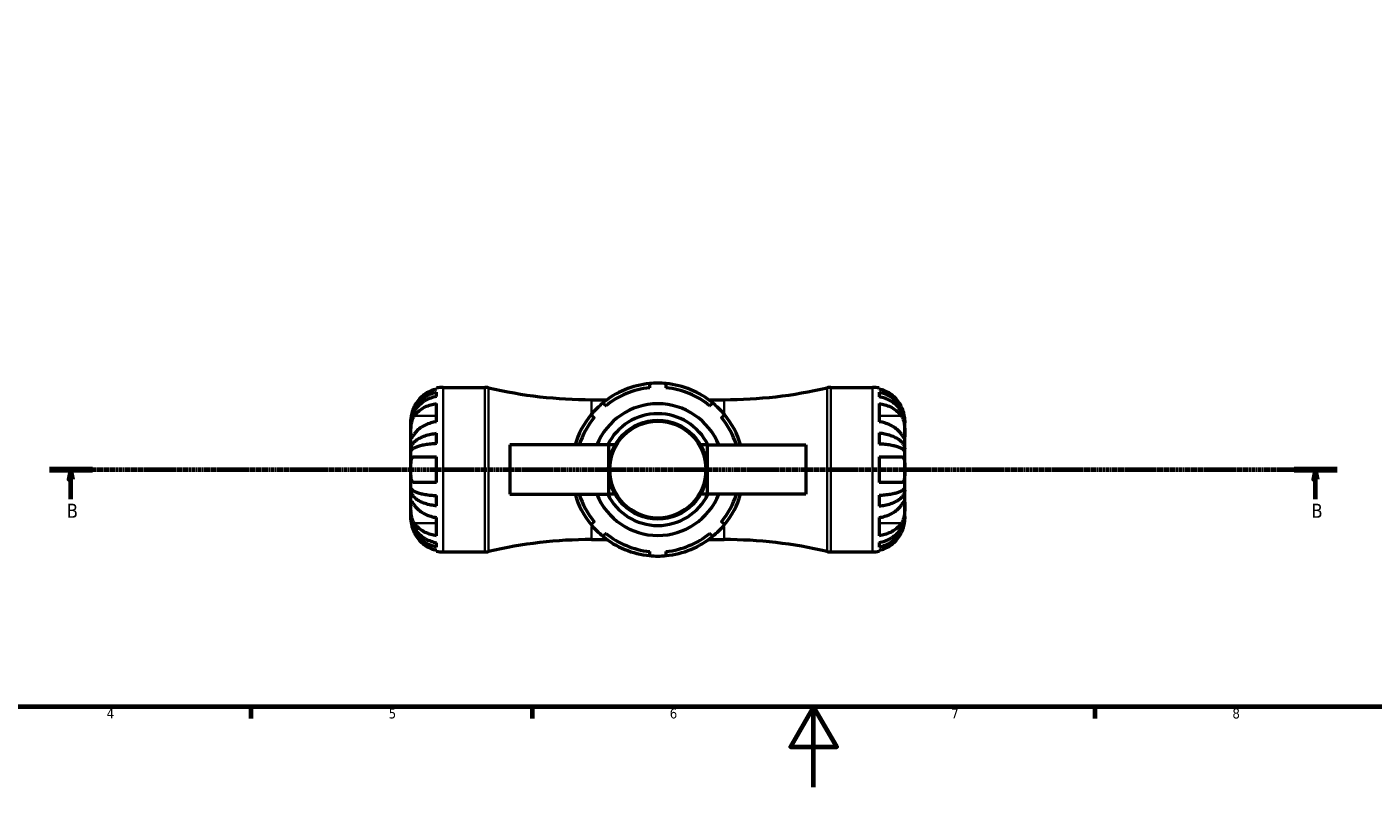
# Model space of a CAD drawing. Header units: millimetres. Extents: x 0 to 896, y 0 to 747.
# Tile 2 of 10: x 225 to 560, y 0 to 189. Entities that reach past the tile are written whole.
import ezdxf

# ---------------------------------------------------------------- set-up
doc = ezdxf.new("R2010")
doc.units = ezdxf.units.MM
doc.linetypes.add('CHAIN', pattern=[0.7087, 0.4724, -0.0591, 0.1181, -0.0591])
for name, color, linetype, lineweight in [('Border (ISO)', 7, 'Continuous', 70), ('Section Line (ISO)', 7, 'CHAIN', 70), ('Visible (ISO)', 7, 'Continuous', 50), ('Visible Narrow (ISO)', 7, 'Continuous', 35)]:
    doc.layers.add(name, color=color, linetype=linetype, lineweight=lineweight)
doc.styles.add('Label Text (ISO)', font='tahoma.ttf')
doc.styles.add('Note Text (ISO)', font='tahoma.ttf')

# ---------------------------------------------------------------- blocks, each defined once
blk = doc.blocks.new('Borders Default Border')
at = {"layer": 'Border (ISO)'}
for p, q in [((280.33, 20), (280.33, 17.1)), ((350.42, 20), (350.42, 17.1)), ((490.58, 20), (490.58, 17.1))]:
    blk.add_line(p, q, dxfattribs=at)
at = {"layer": 'Border (ISO)', "flags": 128}
for points in [[(20, 20), (20, 574), (821, 574), (821, 20), (20, 20)], [(420.5, 0), (420.5, 20), (414.73, 10), (426.27, 10), (420.5, 20)]]:
    blk.add_lwpolyline(points, dxfattribs=at)
at = {"layer": 'Border (ISO)', "color": 232, "true_color": 0xca0064, "char_height": 2.5, "attachment_point": 7, "style": 'Note Text (ISO)'}
for s, insert in [('4', (244.42, 17.1)), ('5', (314.64, 17.05)), ('6', (384.66, 17.05)), ('7', (454.77, 17.1)), ('8', (524.81, 17.04))]:
    blk.add_mtext(s, dxfattribs=dict(at, insert=insert))
blk = doc.blocks.new('2dTransSection0')
at = {"layer": 'Section Line (ISO)', "linetype": 'CHAIN'}
blk.add_line((230.15, 79.08), (550.9, 79.08), dxfattribs=at)
at = {"layer": 'Section Line (ISO)', "linetype": 'Continuous', "lineweight": 140}
for p, q in [((230.15, 79.08), (240.87, 79.08)), ((540.18, 79.08), (550.9, 79.08))]:
    blk.add_line(p, q, dxfattribs=at)
at = {"layer": 'Section Line (ISO)', "linetype": 'Continuous'}
for p, q in [((235.51, 79.08), (235.01, 76.58)), ((235.51, 76.58), (235.51, 79.08)), ((236.01, 76.58), (235.51, 79.08)), ((545.54, 79.08), (545.04, 76.58)), ((545.54, 76.58), (545.54, 79.08)), ((546.04, 76.58), (545.54, 79.08)), ((235.01, 76.58), (236.01, 76.58)), ((235.51, 71.75), (235.51, 76.58)), ((545.04, 76.58), (546.04, 76.58)), ((545.54, 71.75), (545.54, 76.58))]:
    blk.add_line(p, q, dxfattribs=at)
at = {"layer": 'Section Line (ISO)', "linetype": 'Continuous', "flags": 128}
for points in [[(236.01, 76.58), (235.51, 79.08), (235.01, 76.58), (236.01, 76.58)], [(546.04, 76.58), (545.54, 79.08), (545.04, 76.58), (546.04, 76.58)]]:
    blk.add_lwpolyline(points, dxfattribs=at)
at = {"layer": 'Section Line (ISO)'}
for points in [[(236.01, 76.58), (235.51, 79.08), (235.01, 76.58), (236.01, 76.58)], [(546.04, 76.58), (545.54, 79.08), (545.04, 76.58), (546.04, 76.58)]]:
    blk.add_solid(points, dxfattribs=at)
at = {"layer": 'Section Line (ISO)', "char_height": 3.5, "attachment_point": 7, "style": 'Label Text (ISO)'}
for insert in [(234.44, 67.08), (544.47, 67.08)]:
    blk.add_mtext('B', dxfattribs=dict(at, insert=insert))

msp = doc.modelspace()

# ---------------------------------------------------------------- linework, layer by layer
at = {"layer": 'Visible (ISO)'}
for p, q in [((326.6, 99.164), (326.6, 99.417)), ((326.6, 97.291), (326.6, 98.359)), ((328.2, 99.579), (338.621, 99.579)), ((424.778, 99.579), (435.2, 99.579)), ((436.8, 99.417), (436.8, 99.164)), ((436.8, 98.39), (436.8, 97.246)), ((326.6, 91.018), (326.6, 95.544)), ((365.2, 96.504), (369.063, 96.504)), ((394.337, 96.504), (398.2, 96.504)), ((436.8, 95.544), (436.8, 91.018)), ((320.2, 90.739), (320.2, 91.579)), ((320.2, 90.739), (320.204, 90.739)), ((320.2, 90.509), (320.2, 90.739)), ((443.2, 90.774), (443.192, 90.774)), ((443.2, 90.774), (443.2, 91.579)), ((443.2, 90.468), (443.2, 90.774)), ((320.2, 87.918), (320.2, 90.509)), ((320.2, 84.138), (320.2, 87.918)), ((326.6, 85.554), (326.6, 88.133)), ((436.8, 88.222), (436.8, 85.46)), ((443.2, 87.918), (443.2, 90.468)), ((443.2, 84.229), (443.2, 87.918)), ((320.2, 84.138), (320.509, 84.138)), ((320.2, 83.584), (320.2, 84.138)), ((369.4, 85.229), (344.8, 85.229)), ((344.8, 85.229), (344.8, 72.929)), ((371.048, 85.229), (369.4, 85.229)), ((369.4, 85.229), (369.4, 79.079)), ((394, 85.229), (392.352, 85.229)), ((394, 85.229), (418.6, 85.229)), ((394, 85.229), (394, 79.079)), ((418.6, 85.229), (418.6, 72.929)), ((443.2, 84.229), (442.641, 84.229)), ((443.2, 83.49), (443.2, 84.229)), ((320.2, 79.079), (320.2, 83.584)), ((326.6, 75.879), (326.6, 82.279)), ((436.8, 82.279), (436.8, 75.879)), ((443.2, 79.079), (443.2, 83.49)), ((320.2, 74.574), (320.2, 79.079)), ((369.4, 79.079), (369.4, 72.929)), ((394, 79.079), (394, 72.929)), ((443.2, 74.667), (443.2, 79.079)), ((320.2, 74.019), (320.2, 74.574)), ((320.2, 70.24), (320.2, 74.019)), ((320.2, 74.019), (320.509, 74.019)), ((443.2, 73.928), (442.641, 73.928)), ((443.2, 73.928), (443.2, 74.667)), ((443.2, 70.24), (443.2, 73.928)), ((326.6, 70.025), (326.6, 72.603)), ((344.8, 72.929), (369.4, 72.929)), ((371.048, 72.929), (369.4, 72.929)), ((394, 72.929), (392.352, 72.929)), ((418.6, 72.929), (394, 72.929)), ((436.8, 72.698), (436.8, 69.936)), ((320.2, 67.648), (320.2, 70.24)), ((320.2, 67.419), (320.2, 67.648)), ((320.2, 66.579), (320.2, 67.419)), ((320.2, 67.419), (320.204, 67.419)), ((326.6, 62.614), (326.6, 67.139)), ((436.8, 67.139), (436.8, 62.614)), ((443.2, 67.383), (443.192, 67.383)), ((443.2, 67.689), (443.2, 70.24)), ((443.2, 67.383), (443.2, 67.689)), ((443.2, 66.579), (443.2, 67.383)), ((326.6, 59.799), (326.6, 60.867)), ((365.2, 61.654), (369.063, 61.654)), ((394.337, 61.654), (398.2, 61.654)), ((436.8, 60.911), (436.8, 59.767)), ((326.6, 58.74), (326.6, 58.994)), ((328.2, 58.579), (338.621, 58.579)), ((424.778, 58.579), (435.2, 58.579)), ((436.8, 58.994), (436.8, 58.74))]:
    msp.add_line(p, q, dxfattribs=at)
msp.add_circle((381.7, 79.079), 12.3, dxfattribs=at)
for centre, radius, start, end in [((381.7, 79.079), 21.525, 84.53498, 95.46502), ((328.2, 91.579), 8, 90, 101.53696), ((338.621, 95.479), 4.1, 76.80109, 90), ((365.2, 208.807), 112.303, 256.80109, 270), ((381.7, 79.079), 21.525, 95.46502, 129.53498), ((381.7, 79.079), 20.5, 95.73917, 129.26083), ((381.7, 79.079), 21.525, 50.46502, 84.53498), ((381.7, 79.079), 20.5, 50.73917, 84.26083), ((398.2, 208.807), 112.303, 270, 283.19891), ((424.778, 95.479), 4.1, 90, 103.19891), ((435.2, 91.579), 8, 78.46304, 90), ((381.7, 79.079), 21.525, 129.53498, 140.46502), ((381.7, 79.079), 16.4, 22.02431, 157.97569), ((381.7, 79.079), 21.525, 39.53498, 50.46502), ((381.7, 79.079), 21.525, 140.46502, 163.39845), ((381.7, 79.079), 20.5, 140.73917, 162.5424), ((381.7, 79.079), 13.92, 26.22012, 153.77988), ((381.7, 79.079), 20.5, 17.4576, 39.26083), ((381.7, 79.079), 21.525, 16.60155, 39.53498), ((381.7, 79.079), 21.525, 196.60155, 219.53498), ((381.7, 79.079), 20.5, 197.4576, 219.26083), ((381.7, 79.079), 16.4, 202.02431, 337.97569), ((381.7, 79.079), 13.92, 206.22012, 333.77988), ((381.7, 79.079), 20.5, 320.73917, 342.5424), ((381.7, 79.079), 21.525, 320.46502, 343.39845), ((381.7, 79.079), 21.525, 219.53498, 230.46502), ((381.7, 79.079), 21.525, 309.53498, 320.46502), ((365.2, -50.65), 112.303, 90, 103.19891), ((381.7, 79.079), 21.525, 230.46502, 264.53498), ((381.7, 79.079), 20.5, 230.73917, 264.26083), ((381.7, 79.079), 20.5, 275.73917, 309.26083), ((381.7, 79.079), 21.525, 275.46502, 309.53498), ((398.2, -50.65), 112.303, 76.80109, 90), ((328.2, 66.579), 8, 258.46304, 270), ((338.621, 62.679), 4.1, 270, 283.19891), ((381.7, 79.079), 21.525, 264.53498, 275.46502), ((424.778, 62.679), 4.1, 256.80109, 270), ((435.2, 66.579), 8, 270, 281.53696)]:
    msp.add_arc(centre, radius, start, end, dxfattribs=at)
for points, knots in [([(320.2, 90.739), (320.2, 91.22), (320.249, 91.746), (320.459, 92.776), (320.621, 93.28), (321, 94.167), (321.252, 94.633), (321.85, 95.502), (322.198, 95.906), (322.896, 96.583), (323.312, 96.919), (324.207, 97.499), (324.686, 97.743), (325.586, 98.104), (326.087, 98.257), (326.6, 98.359)], [3.5756593, 3.5756593, 3.5756593, 3.5756593, 3.7248146, 3.7248146, 3.8739699, 3.8739699, 4.0224453, 4.0224453, 4.1709208, 4.1709208, 4.3190383, 4.3190383, 4.4671558, 4.4671558, 4.6112434, 4.6112434, 4.6112434, 4.6112434]), ([(326.6, 97.291), (326.087, 97.2), (325.586, 97.064), (324.686, 96.743), (324.207, 96.526), (323.312, 96.01), (322.896, 95.711), (322.198, 95.108), (321.85, 94.749), (321.252, 93.975), (321, 93.56), (320.621, 92.77), (320.459, 92.322), (320.249, 91.405), (320.2, 90.938), (320.2, 90.509)], [0.1517734, 0.1517734, 0.1517734, 0.1517734, 0.2958609, 0.2958609, 0.4439785, 0.4439785, 0.592096, 0.592096, 0.7405715, 0.7405715, 0.8890469, 0.8890469, 1.0382022, 1.0382022, 1.1873575, 1.1873575, 1.1873575, 1.1873575]), ([(326.6, 99.164), (326.092, 99.059), (325.596, 98.901), (324.701, 98.528), (324.222, 98.275), (323.328, 97.674), (322.914, 97.325), (322.214, 96.62), (321.864, 96.197), (321.357, 95.43), (321.173, 95.103), (321.017, 94.779)], [0.1517835, 0.1517835, 0.1517835, 0.1517835, 0.29453183, 0.29453183, 0.44272575, 0.44272575, 0.59091966, 0.59091966, 0.74090906, 0.74090906, 0.84386421, 0.84386421, 0.84386421, 0.84386421]), ([(442.382, 94.779), (442.227, 95.103), (442.042, 95.43), (441.535, 96.197), (441.186, 96.62), (440.486, 97.325), (440.071, 97.674), (439.178, 98.275), (438.699, 98.528), (437.804, 98.901), (437.308, 99.059), (436.8, 99.164)], [4.03217579, 4.03217579, 4.03217579, 4.03217579, 4.13513094, 4.13513094, 4.28512034, 4.28512034, 4.43331426, 4.43331426, 4.58150818, 4.58150818, 4.72425651, 4.72425651, 4.72425651, 4.72425651]), ([(436.8, 98.39), (437.313, 98.289), (437.814, 98.136), (438.714, 97.774), (439.194, 97.531), (440.088, 96.951), (440.504, 96.615), (441.202, 95.938), (441.55, 95.534), (442.148, 94.665), (442.4, 94.2), (442.778, 93.313), (442.94, 92.809), (443.151, 91.781), (443.2, 91.255), (443.2, 90.774)], [0.1517731, 0.1517731, 0.1517731, 0.1517731, 0.2959053, 0.2959053, 0.44402, 0.44402, 0.5921347, 0.5921347, 0.7405595, 0.7405595, 0.8889844, 0.8889844, 1.0379976, 1.0379976, 1.1870108, 1.1870108, 1.1870108, 1.1870108]), ([(443.2, 90.468), (443.2, 90.896), (443.151, 91.364), (442.94, 92.279), (442.778, 92.727), (442.4, 93.517), (442.148, 93.931), (441.55, 94.704), (441.202, 95.064), (440.504, 95.666), (440.088, 95.965), (439.194, 96.481), (438.714, 96.698), (437.814, 97.02), (437.313, 97.156), (436.8, 97.246)], [3.5727317, 3.5727317, 3.5727317, 3.5727317, 3.721745, 3.721745, 3.8707582, 3.8707582, 4.019183, 4.019183, 4.1676079, 4.1676079, 4.3157226, 4.3157226, 4.4638373, 4.4638373, 4.6079695, 4.6079695, 4.6079695, 4.6079695]), ([(321.017, 94.779), (320.952, 94.643), (320.89, 94.505), (320.743, 94.161), (320.664, 93.954), (320.527, 93.553), (320.469, 93.36), (320.355, 92.925), (320.308, 92.694), (320.23, 92.206), (320.213, 91.981), (320.198, 91.662), (320.2, 91.579), (320.2, 91.579)], [-0.5159245, -0.5159245, -0.5159245, -0.5159245, -0.47074715, -0.47074715, -0.40311077, -0.40311077, -0.33740557, -0.33740557, -0.24866964, -0.24866964, -0.12673966, -0.12673966, 0, 0, 0, 0]), ([(321.017, 92.443), (321.173, 92.672), (321.357, 92.904), (321.864, 93.446), (322.214, 93.745), (322.914, 94.244), (323.328, 94.49), (324.222, 94.916), (324.701, 95.094), (325.596, 95.358), (326.092, 95.47), (326.6, 95.544)], [4.03217579, 4.03217579, 4.03217579, 4.03217579, 4.13513094, 4.13513094, 4.28512034, 4.28512034, 4.43331426, 4.43331426, 4.58150818, 4.58150818, 4.72425651, 4.72425651, 4.72425651, 4.72425651]), ([(436.8, 95.544), (437.308, 95.47), (437.804, 95.358), (438.699, 95.094), (439.178, 94.916), (440.071, 94.49), (440.486, 94.244), (441.186, 93.745), (441.535, 93.446), (442.042, 92.904), (442.227, 92.672), (442.382, 92.443)], [0.1517835, 0.1517835, 0.1517835, 0.1517835, 0.29453183, 0.29453183, 0.44272575, 0.44272575, 0.59091966, 0.59091966, 0.74090906, 0.74090906, 0.84386421, 0.84386421, 0.84386421, 0.84386421]), ([(443.2, 91.579), (443.2, 91.579), (443.201, 91.655), (443.189, 91.931), (443.177, 92.109), (443.12, 92.541), (443.076, 92.785), (442.964, 93.242), (442.908, 93.439), (442.778, 93.837), (442.705, 94.037), (442.549, 94.419), (442.468, 94.6), (442.382, 94.779)], [-2.21111993, -2.21111993, -2.21111993, -2.21111993, -2.0898399, -2.0898399, -1.98614814, -1.98614814, -1.88775858, -1.88775858, -1.81973063, -1.81973063, -1.75376732, -1.75376732, -1.69399568, -1.69399568, -1.69399568, -1.69399568]), ([(320.2, 87.918), (320.2, 88.065), (320.2, 88.227), (320.201, 88.585), (320.202, 88.783), (320.213, 89.307), (320.227, 89.643), (320.289, 90.298), (320.334, 90.612), (320.446, 91.126), (320.502, 91.329), (320.633, 91.71), (320.706, 91.887), (320.859, 92.192), (320.936, 92.323), (321.017, 92.443)], [0, 0, 0, 0, 0.0626039, 0.0626039, 0.12946018, 0.12946018, 0.23227607, 0.23227607, 0.32766079, 0.32766079, 0.39439512, 0.39439512, 0.45981717, 0.45981717, 0.51643089, 0.51643089, 0.51643089, 0.51643089]), ([(326.6, 91.018), (326.086, 90.943), (325.585, 90.83), (324.684, 90.563), (324.203, 90.383), (323.307, 89.953), (322.891, 89.704), (322.194, 89.203), (321.848, 88.905), (321.349, 88.368), (321.17, 88.142), (321.017, 87.918)], [0.15181312, 0.15181312, 0.15181312, 0.15181312, 0.29606056, 0.29606056, 0.44503351, 0.44503351, 0.59400646, 0.59400646, 0.74323773, 0.74323773, 0.84387145, 0.84387145, 0.84387145, 0.84387145]), ([(442.382, 87.918), (442.227, 88.147), (442.042, 88.378), (441.535, 88.92), (441.186, 89.219), (440.486, 89.718), (440.071, 89.965), (439.178, 90.39), (438.699, 90.569), (437.804, 90.833), (437.308, 90.944), (436.8, 91.018)], [4.0321761, 4.0321761, 4.0321761, 4.0321761, 4.13513125, 4.13513125, 4.28512065, 4.28512065, 4.43331457, 4.43331457, 4.58150849, 4.58150849, 4.72425682, 4.72425682, 4.72425682, 4.72425682]), ([(442.382, 92.443), (442.45, 92.344), (442.514, 92.236), (442.661, 91.959), (442.738, 91.782), (442.874, 91.406), (442.931, 91.21), (443.045, 90.725), (443.092, 90.435), (443.17, 89.736), (443.187, 89.336), (443.202, 88.571), (443.2, 88.216), (443.2, 87.918)], [-0.51605321, -0.51605321, -0.51605321, -0.51605321, -0.46927389, -0.46927389, -0.40272959, -0.40272959, -0.33754407, -0.33754407, -0.24860938, -0.24860938, -0.12674173, -0.12674173, 0, 0, 0, 0]), ([(321.017, 87.918), (320.95, 87.818), (320.885, 87.724), (320.739, 87.512), (320.661, 87.402), (320.526, 87.217), (320.469, 87.143), (320.355, 87.014), (320.308, 86.977), (320.23, 86.986), (320.213, 87.067), (320.198, 87.382), (320.2, 87.619), (320.2, 87.918)], [-0.51605321, -0.51605321, -0.51605321, -0.51605321, -0.46927389, -0.46927389, -0.40272959, -0.40272959, -0.33754407, -0.33754407, -0.24860938, -0.24860938, -0.12674173, -0.12674173, 0, 0, 0, 0]), ([(320.2, 84.138), (320.2, 84.39), (320.249, 84.666), (320.459, 85.206), (320.621, 85.47), (321, 85.935), (321.252, 86.18), (321.85, 86.635), (322.198, 86.847), (322.896, 87.202), (323.312, 87.378), (324.207, 87.682), (324.686, 87.81), (325.586, 87.999), (326.087, 88.079), (326.6, 88.133)], [3.5756593, 3.5756593, 3.5756593, 3.5756593, 3.7248146, 3.7248146, 3.8739699, 3.8739699, 4.0224453, 4.0224453, 4.1709208, 4.1709208, 4.3190383, 4.3190383, 4.4671558, 4.4671558, 4.6112434, 4.6112434, 4.6112434, 4.6112434]), ([(436.8, 88.222), (437.313, 88.169), (437.814, 88.088), (438.714, 87.899), (439.194, 87.771), (440.088, 87.467), (440.504, 87.291), (441.202, 86.936), (441.55, 86.725), (442.148, 86.269), (442.4, 86.025), (442.778, 85.56), (442.94, 85.296), (443.151, 84.757), (443.2, 84.482), (443.2, 84.229)], [0.1517731, 0.1517731, 0.1517731, 0.1517731, 0.2959053, 0.2959053, 0.44402, 0.44402, 0.5921347, 0.5921347, 0.7405595, 0.7405595, 0.8889844, 0.8889844, 1.0379976, 1.0379976, 1.1870108, 1.1870108, 1.1870108, 1.1870108]), ([(443.2, 87.918), (443.2, 87.77), (443.2, 87.637), (443.199, 87.397), (443.198, 87.293), (443.187, 87.083), (443.173, 87.008), (443.111, 86.967), (443.066, 86.994), (442.953, 87.115), (442.897, 87.186), (442.767, 87.362), (442.693, 87.466), (442.54, 87.686), (442.464, 87.798), (442.382, 87.918)], [0, 0, 0, 0, 0.0626039, 0.0626039, 0.12946018, 0.12946018, 0.23227607, 0.23227607, 0.32766079, 0.32766079, 0.39439512, 0.39439512, 0.45981717, 0.45981717, 0.51643089, 0.51643089, 0.51643089, 0.51643089]), ([(326.6, 85.554), (326.086, 85.528), (325.584, 85.488), (324.683, 85.395), (324.203, 85.332), (323.307, 85.181), (322.892, 85.094), (322.194, 84.919), (321.847, 84.815), (321.25, 84.59), (320.999, 84.47), (320.62, 84.24), (320.459, 84.11), (320.248, 83.844), (320.2, 83.708), (320.2, 83.584)], [0.1517793, 0.1517793, 0.1517793, 0.1517793, 0.2961661, 0.2961661, 0.4444368, 0.4444368, 0.5927075, 0.5927075, 0.7410306, 0.7410306, 0.8893538, 0.8893538, 1.0383556, 1.0383556, 1.1873575, 1.1873575, 1.1873575, 1.1873575]), ([(443.2, 83.49), (443.2, 83.615), (443.151, 83.751), (442.94, 84.017), (442.778, 84.147), (442.4, 84.376), (442.148, 84.497), (441.55, 84.721), (441.202, 84.826), (440.504, 85.001), (440.088, 85.088), (439.194, 85.238), (438.714, 85.301), (437.814, 85.394), (437.313, 85.434), (436.8, 85.46)], [3.5727318, 3.5727318, 3.5727318, 3.5727318, 3.721745, 3.721745, 3.8707582, 3.8707582, 4.0191831, 4.0191831, 4.1676079, 4.1676079, 4.3157226, 4.3157226, 4.4638373, 4.4638373, 4.6079695, 4.6079695, 4.6079695, 4.6079695]), ([(320.2, 79.079), (320.2, 79.311), (320.2, 79.542), (320.201, 80.016), (320.203, 80.256), (320.221, 80.853), (320.245, 81.184), (320.338, 81.641), (320.389, 81.796), (320.5, 82.001), (320.55, 82.068), (320.66, 82.171), (320.718, 82.208), (320.854, 82.264), (320.933, 82.279), (321.017, 82.279)], [0, 0, 0, 0, 0.06960453, 0.06960453, 0.14559569, 0.14559569, 0.26884906, 0.26884906, 0.35168426, 0.35168426, 0.40551291, 0.40551291, 0.45571277, 0.45571277, 0.51333093, 0.51333093, 0.51333093, 0.51333093]), ([(321.017, 82.279), (321.173, 82.279), (321.357, 82.279), (321.864, 82.279), (322.214, 82.279), (322.914, 82.279), (323.328, 82.279), (324.222, 82.279), (324.701, 82.279), (325.596, 82.279), (326.092, 82.279), (326.6, 82.279)], [4.03217579, 4.03217579, 4.03217579, 4.03217579, 4.13513094, 4.13513094, 4.28512034, 4.28512034, 4.43331426, 4.43331426, 4.58150818, 4.58150818, 4.72425651, 4.72425651, 4.72425651, 4.72425651]), ([(436.8, 82.279), (437.308, 82.279), (437.804, 82.279), (438.699, 82.279), (439.178, 82.279), (440.071, 82.279), (440.486, 82.279), (441.186, 82.279), (441.535, 82.279), (442.042, 82.279), (442.227, 82.279), (442.382, 82.279)], [0.1517835, 0.1517835, 0.1517835, 0.1517835, 0.29453183, 0.29453183, 0.44272575, 0.44272575, 0.59091966, 0.59091966, 0.74090906, 0.74090906, 0.84386421, 0.84386421, 0.84386421, 0.84386421]), ([(442.382, 82.279), (442.398, 82.279), (442.414, 82.278), (442.514, 82.272), (442.593, 82.25), (442.725, 82.181), (442.78, 82.138), (442.887, 82.02), (442.937, 81.941), (443.049, 81.692), (443.098, 81.5), (443.171, 80.992), (443.187, 80.666), (443.202, 79.919), (443.2, 79.502), (443.2, 79.079)], [-0.51941856, -0.51941856, -0.51941856, -0.51941856, -0.50814121, -0.50814121, -0.44746114, -0.44746114, -0.39689748, -0.39689748, -0.33842903, -0.33842903, -0.24344262, -0.24344262, -0.12683785, -0.12683785, 0, 0, 0, 0]), ([(321.017, 75.879), (321.001, 75.879), (320.985, 75.879), (320.885, 75.886), (320.806, 75.907), (320.675, 75.976), (320.62, 76.019), (320.512, 76.138), (320.462, 76.217), (320.35, 76.465), (320.302, 76.658), (320.228, 77.166), (320.213, 77.492), (320.198, 78.238), (320.2, 78.656), (320.2, 79.079)], [-0.51941856, -0.51941856, -0.51941856, -0.51941856, -0.50814121, -0.50814121, -0.44746114, -0.44746114, -0.39689748, -0.39689748, -0.33842903, -0.33842903, -0.24344262, -0.24344262, -0.12683785, -0.12683785, 0, 0, 0, 0]), ([(443.2, 79.079), (443.2, 78.847), (443.2, 78.615), (443.198, 78.142), (443.196, 77.902), (443.179, 77.304), (443.154, 76.974), (443.062, 76.516), (443.011, 76.362), (442.9, 76.157), (442.85, 76.09), (442.74, 75.987), (442.682, 75.949), (442.546, 75.893), (442.467, 75.879), (442.382, 75.879)], [0, 0, 0, 0, 0.06960453, 0.06960453, 0.14559569, 0.14559569, 0.26884906, 0.26884906, 0.35168426, 0.35168426, 0.40551291, 0.40551291, 0.45571277, 0.45571277, 0.51333093, 0.51333093, 0.51333093, 0.51333093]), ([(320.2, 74.574), (320.2, 74.449), (320.249, 74.313), (320.459, 74.047), (320.621, 73.917), (321, 73.687), (321.252, 73.567), (321.85, 73.342), (322.198, 73.237), (322.896, 73.062), (323.312, 72.975), (324.207, 72.825), (324.686, 72.762), (325.586, 72.669), (326.087, 72.629), (326.6, 72.603)], [3.5756593, 3.5756593, 3.5756593, 3.5756593, 3.7248146, 3.7248146, 3.8739699, 3.8739699, 4.0224453, 4.0224453, 4.1709208, 4.1709208, 4.3190383, 4.3190383, 4.4671558, 4.4671558, 4.6112434, 4.6112434, 4.6112434, 4.6112434]), ([(326.6, 70.025), (326.086, 70.078), (325.584, 70.159), (324.683, 70.348), (324.203, 70.476), (323.307, 70.781), (322.892, 70.957), (322.194, 71.313), (321.847, 71.524), (321.25, 71.98), (320.999, 72.224), (320.62, 72.689), (320.459, 72.953), (320.248, 73.492), (320.2, 73.767), (320.2, 74.019)], [0.1517793, 0.1517793, 0.1517793, 0.1517793, 0.2961661, 0.2961661, 0.4444368, 0.4444368, 0.5927075, 0.5927075, 0.7410306, 0.7410306, 0.8893538, 0.8893538, 1.0383556, 1.0383556, 1.1873575, 1.1873575, 1.1873575, 1.1873575]), ([(326.6, 75.879), (326.086, 75.879), (325.585, 75.879), (324.684, 75.879), (324.203, 75.879), (323.307, 75.879), (322.891, 75.879), (322.194, 75.879), (321.848, 75.879), (321.349, 75.879), (321.17, 75.879), (321.017, 75.879)], [0.15181312, 0.15181312, 0.15181312, 0.15181312, 0.29606056, 0.29606056, 0.44503351, 0.44503351, 0.59400646, 0.59400646, 0.74323773, 0.74323773, 0.84387145, 0.84387145, 0.84387145, 0.84387145]), ([(442.382, 75.879), (442.227, 75.879), (442.042, 75.879), (441.535, 75.879), (441.186, 75.879), (440.486, 75.879), (440.071, 75.879), (439.178, 75.879), (438.699, 75.879), (437.804, 75.879), (437.308, 75.879), (436.8, 75.879)], [4.0321761, 4.0321761, 4.0321761, 4.0321761, 4.13513125, 4.13513125, 4.28512065, 4.28512065, 4.43331457, 4.43331457, 4.58150849, 4.58150849, 4.72425682, 4.72425682, 4.72425682, 4.72425682]), ([(436.8, 72.698), (437.313, 72.724), (437.814, 72.764), (438.714, 72.857), (439.194, 72.92), (440.088, 73.07), (440.504, 73.157), (441.202, 73.332), (441.55, 73.436), (442.148, 73.661), (442.4, 73.781), (442.778, 74.011), (442.94, 74.141), (443.151, 74.407), (443.2, 74.543), (443.2, 74.667)], [0.1517731, 0.1517731, 0.1517731, 0.1517731, 0.2959053, 0.2959053, 0.44402, 0.44402, 0.5921347, 0.5921347, 0.7405595, 0.7405595, 0.8889844, 0.8889844, 1.0379976, 1.0379976, 1.1870108, 1.1870108, 1.1870108, 1.1870108]), ([(443.2, 73.928), (443.2, 73.676), (443.151, 73.401), (442.94, 72.861), (442.778, 72.597), (442.4, 72.132), (442.148, 71.888), (441.55, 71.433), (441.202, 71.221), (440.504, 70.866), (440.088, 70.69), (439.194, 70.386), (438.714, 70.259), (437.814, 70.069), (437.313, 69.989), (436.8, 69.936)], [3.5727318, 3.5727318, 3.5727318, 3.5727318, 3.721745, 3.721745, 3.8707582, 3.8707582, 4.0191831, 4.0191831, 4.1676079, 4.1676079, 4.3157226, 4.3157226, 4.4638373, 4.4638373, 4.6079695, 4.6079695, 4.6079695, 4.6079695]), ([(320.2, 70.24), (320.2, 70.388), (320.2, 70.52), (320.201, 70.76), (320.202, 70.865), (320.213, 71.075), (320.227, 71.15), (320.289, 71.191), (320.334, 71.163), (320.446, 71.042), (320.502, 70.972), (320.633, 70.796), (320.706, 70.692), (320.859, 70.472), (320.936, 70.36), (321.017, 70.24)], [0, 0, 0, 0, 0.0626039, 0.0626039, 0.12946018, 0.12946018, 0.23227607, 0.23227607, 0.32766079, 0.32766079, 0.39439512, 0.39439512, 0.45981717, 0.45981717, 0.51643089, 0.51643089, 0.51643089, 0.51643089]), ([(442.382, 70.24), (442.45, 70.339), (442.514, 70.433), (442.661, 70.645), (442.738, 70.756), (442.874, 70.94), (442.931, 71.015), (443.045, 71.144), (443.092, 71.181), (443.17, 71.172), (443.187, 71.09), (443.202, 70.775), (443.2, 70.539), (443.2, 70.24)], [-0.51605321, -0.51605321, -0.51605321, -0.51605321, -0.46927389, -0.46927389, -0.40272959, -0.40272959, -0.33754407, -0.33754407, -0.24860938, -0.24860938, -0.12674173, -0.12674173, 0, 0, 0, 0]), ([(321.017, 65.714), (320.95, 65.814), (320.885, 65.921), (320.739, 66.199), (320.661, 66.376), (320.526, 66.751), (320.469, 66.948), (320.355, 67.432), (320.308, 67.723), (320.23, 68.421), (320.213, 68.821), (320.198, 69.586), (320.2, 69.941), (320.2, 70.24)], [-0.51605321, -0.51605321, -0.51605321, -0.51605321, -0.46927389, -0.46927389, -0.40272959, -0.40272959, -0.33754407, -0.33754407, -0.24860938, -0.24860938, -0.12674173, -0.12674173, 0, 0, 0, 0]), ([(320.2, 67.648), (320.2, 67.22), (320.249, 66.752), (320.459, 65.836), (320.621, 65.387), (321, 64.597), (321.252, 64.183), (321.85, 63.409), (322.198, 63.05), (322.896, 62.447), (323.312, 62.148), (324.207, 61.632), (324.686, 61.415), (325.586, 61.093), (326.087, 60.957), (326.6, 60.867)], [3.5756593, 3.5756593, 3.5756593, 3.5756593, 3.7248146, 3.7248146, 3.8739699, 3.8739699, 4.0224453, 4.0224453, 4.1709208, 4.1709208, 4.3190383, 4.3190383, 4.4671558, 4.4671558, 4.6112434, 4.6112434, 4.6112434, 4.6112434]), ([(326.6, 59.799), (326.087, 59.901), (325.586, 60.053), (324.686, 60.415), (324.207, 60.658), (323.312, 61.238), (322.896, 61.574), (322.198, 62.252), (321.85, 62.655), (321.252, 63.525), (321, 63.99), (320.621, 64.878), (320.459, 65.382), (320.249, 66.412), (320.2, 66.937), (320.2, 67.419)], [0.1517734, 0.1517734, 0.1517734, 0.1517734, 0.2958609, 0.2958609, 0.4439785, 0.4439785, 0.592096, 0.592096, 0.7405715, 0.7405715, 0.8890469, 0.8890469, 1.0382022, 1.0382022, 1.1873575, 1.1873575, 1.1873575, 1.1873575]), ([(321.017, 70.24), (321.173, 70.011), (321.357, 69.779), (321.864, 69.237), (322.214, 68.938), (322.914, 68.439), (323.328, 68.193), (324.222, 67.767), (324.701, 67.589), (325.596, 67.325), (326.092, 67.214), (326.6, 67.139)], [4.03217579, 4.03217579, 4.03217579, 4.03217579, 4.13513094, 4.13513094, 4.28512034, 4.28512034, 4.43331426, 4.43331426, 4.58150818, 4.58150818, 4.72425651, 4.72425651, 4.72425651, 4.72425651]), ([(436.8, 67.139), (437.308, 67.214), (437.804, 67.325), (438.699, 67.589), (439.178, 67.767), (440.071, 68.193), (440.486, 68.439), (441.186, 68.938), (441.535, 69.237), (442.042, 69.779), (442.227, 70.011), (442.382, 70.24)], [0.1517835, 0.1517835, 0.1517835, 0.1517835, 0.29453183, 0.29453183, 0.44272575, 0.44272575, 0.59091966, 0.59091966, 0.74090906, 0.74090906, 0.84386421, 0.84386421, 0.84386421, 0.84386421]), ([(436.8, 60.911), (437.313, 61.002), (437.814, 61.138), (438.714, 61.46), (439.194, 61.676), (440.088, 62.192), (440.504, 62.491), (441.202, 63.094), (441.55, 63.453), (442.148, 64.227), (442.4, 64.641), (442.778, 65.43), (442.94, 65.878), (443.151, 66.794), (443.2, 67.261), (443.2, 67.689)], [0.1517731, 0.1517731, 0.1517731, 0.1517731, 0.2959053, 0.2959053, 0.44402, 0.44402, 0.5921347, 0.5921347, 0.7405595, 0.7405595, 0.8889844, 0.8889844, 1.0379976, 1.0379976, 1.1870108, 1.1870108, 1.1870108, 1.1870108]), ([(443.2, 67.383), (443.2, 66.902), (443.151, 66.377), (442.94, 65.348), (442.778, 64.845), (442.4, 63.958), (442.148, 63.492), (441.55, 62.623), (441.202, 62.22), (440.504, 61.543), (440.088, 61.206), (439.194, 60.627), (438.714, 60.383), (437.814, 60.022), (437.313, 59.869), (436.8, 59.767)], [3.5727317, 3.5727317, 3.5727317, 3.5727317, 3.721745, 3.721745, 3.8707582, 3.8707582, 4.019183, 4.019183, 4.1676079, 4.1676079, 4.3157226, 4.3157226, 4.4638373, 4.4638373, 4.6079695, 4.6079695, 4.6079695, 4.6079695]), ([(443.2, 70.24), (443.2, 70.092), (443.2, 69.931), (443.199, 69.572), (443.198, 69.375), (443.187, 68.85), (443.173, 68.515), (443.111, 67.859), (443.066, 67.546), (442.953, 67.032), (442.897, 66.829), (442.767, 66.447), (442.693, 66.271), (442.54, 65.965), (442.464, 65.834), (442.382, 65.714)], [0, 0, 0, 0, 0.0626039, 0.0626039, 0.12946018, 0.12946018, 0.23227607, 0.23227607, 0.32766079, 0.32766079, 0.39439512, 0.39439512, 0.45981717, 0.45981717, 0.51643089, 0.51643089, 0.51643089, 0.51643089]), ([(320.2, 66.579), (320.2, 66.579), (320.198, 66.502), (320.21, 66.226), (320.222, 66.048), (320.28, 65.617), (320.324, 65.372), (320.436, 64.915), (320.492, 64.719), (320.622, 64.321), (320.695, 64.121), (320.851, 63.739), (320.931, 63.558), (321.017, 63.379)], [-2.21111993, -2.21111993, -2.21111993, -2.21111993, -2.0898399, -2.0898399, -1.98614814, -1.98614814, -1.88775858, -1.88775858, -1.81973063, -1.81973063, -1.75376732, -1.75376732, -1.69399568, -1.69399568, -1.69399568, -1.69399568]), ([(326.6, 62.614), (326.092, 62.688), (325.596, 62.799), (324.701, 63.063), (324.222, 63.242), (323.328, 63.667), (322.914, 63.914), (322.214, 64.413), (321.864, 64.712), (321.357, 65.254), (321.173, 65.485), (321.017, 65.714)], [0.1517835, 0.1517835, 0.1517835, 0.1517835, 0.29453183, 0.29453183, 0.44272575, 0.44272575, 0.59091966, 0.59091966, 0.74090906, 0.74090906, 0.84386421, 0.84386421, 0.84386421, 0.84386421]), ([(442.382, 65.714), (442.227, 65.485), (442.042, 65.254), (441.535, 64.712), (441.186, 64.413), (440.486, 63.914), (440.071, 63.667), (439.178, 63.242), (438.699, 63.063), (437.804, 62.799), (437.308, 62.688), (436.8, 62.614)], [4.03217579, 4.03217579, 4.03217579, 4.03217579, 4.13513094, 4.13513094, 4.28512034, 4.28512034, 4.43331426, 4.43331426, 4.58150818, 4.58150818, 4.72425651, 4.72425651, 4.72425651, 4.72425651]), ([(442.382, 63.379), (442.448, 63.515), (442.51, 63.652), (442.656, 63.997), (442.736, 64.204), (442.873, 64.605), (442.931, 64.798), (443.045, 65.233), (443.092, 65.464), (443.17, 65.951), (443.187, 66.177), (443.202, 66.495), (443.2, 66.579), (443.2, 66.579)], [-0.5159245, -0.5159245, -0.5159245, -0.5159245, -0.47074715, -0.47074715, -0.40311077, -0.40311077, -0.33740557, -0.33740557, -0.24866964, -0.24866964, -0.12673966, -0.12673966, 0, 0, 0, 0]), ([(321.017, 63.379), (321.173, 63.054), (321.357, 62.728), (321.864, 61.961), (322.214, 61.538), (322.914, 60.832), (323.328, 60.484), (324.222, 59.882), (324.701, 59.629), (325.596, 59.256), (326.092, 59.099), (326.6, 58.994)], [4.03217579, 4.03217579, 4.03217579, 4.03217579, 4.13513094, 4.13513094, 4.28512034, 4.28512034, 4.43331426, 4.43331426, 4.58150818, 4.58150818, 4.72425651, 4.72425651, 4.72425651, 4.72425651]), ([(436.8, 58.994), (437.308, 59.099), (437.804, 59.256), (438.699, 59.629), (439.178, 59.882), (440.071, 60.484), (440.486, 60.832), (441.186, 61.538), (441.535, 61.961), (442.042, 62.728), (442.227, 63.054), (442.382, 63.379)], [0.1517835, 0.1517835, 0.1517835, 0.1517835, 0.29453183, 0.29453183, 0.44272575, 0.44272575, 0.59091966, 0.59091966, 0.74090906, 0.74090906, 0.84386421, 0.84386421, 0.84386421, 0.84386421])]:
    msp.add_open_spline(points, degree=3, knots=knots, dxfattribs=at)
for points, weights in [([(379.65, 100.506), (379.65, 99.978), (379.65, 99.476)], [1.46765641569, 1.50109242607, 1.53436807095]), ([(383.75, 99.476), (383.75, 99.978), (383.75, 100.506)], [1.53436807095, 1.50109242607, 1.46765641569]), ([(368.726, 94.951), (368.371, 95.307), (367.998, 95.68)], [1.53436807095, 1.50109242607, 1.46765641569]), ([(395.401, 95.68), (395.028, 95.307), (394.673, 94.951)], [1.46765641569, 1.50109242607, 1.53436807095]), ([(365.099, 92.781), (365.472, 92.407), (365.827, 92.052)], [1.46765641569, 1.50109242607, 1.53436807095]), ([(397.572, 92.052), (397.928, 92.407), (398.301, 92.781)], [1.53436807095, 1.50109242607, 1.46765641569]), ([(365.827, 66.105), (365.472, 65.75), (365.099, 65.377)], [1.53436807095, 1.50109242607, 1.46765641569]), ([(398.301, 65.377), (397.928, 65.75), (397.572, 66.105)], [1.46765641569, 1.50109242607, 1.53436807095]), ([(367.998, 62.478), (368.371, 62.851), (368.726, 63.206)], [1.46765641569, 1.50109242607, 1.53436807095]), ([(394.673, 63.206), (395.028, 62.851), (395.401, 62.478)], [1.53436807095, 1.50109242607, 1.46765641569]), ([(379.65, 58.682), (379.65, 58.179), (379.65, 57.652)], [1.53436807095, 1.50109242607, 1.46765641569]), ([(383.75, 57.652), (383.75, 58.179), (383.75, 58.682)], [1.46765641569, 1.50109242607, 1.53436807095])]:
    msp.add_rational_spline(points, weights, degree=2, dxfattribs=at)
at = {"layer": 'Visible Narrow (ISO)'}
for p, q in [((328.2, 58.831), (328.2, 99.326)), ((338.621, 58.831), (338.621, 99.326)), ((339.557, 99.219), (339.557, 58.938)), ((423.842, 58.938), (423.842, 99.219)), ((424.778, 99.326), (424.778, 58.831)), ((435.2, 58.831), (435.2, 99.326)), ((365.2, 93.242), (365.2, 96.494)), ((398.2, 93.242), (398.2, 96.494)), ((321.296, 92.443), (326.321, 92.443)), ((442.103, 92.443), (437.079, 92.443)), ((321.296, 65.714), (326.321, 65.714)), ((365.2, 61.663), (365.2, 64.916)), ((398.2, 61.663), (398.2, 64.916)), ((442.103, 65.714), (437.079, 65.714))]:
    msp.add_line(p, q, dxfattribs=at)
msp.add_circle((381.7, 79.079), 11.89, dxfattribs=at)

# ---------------------------------------------------------------- block references
msp.add_blockref('Borders Default Border', (0, 0))
at = {"layer": 'Section Line (ISO)'}
msp.add_blockref('2dTransSection0', (0, 0), dxfattribs=at)

doc.saveas('drawing.dxf')
